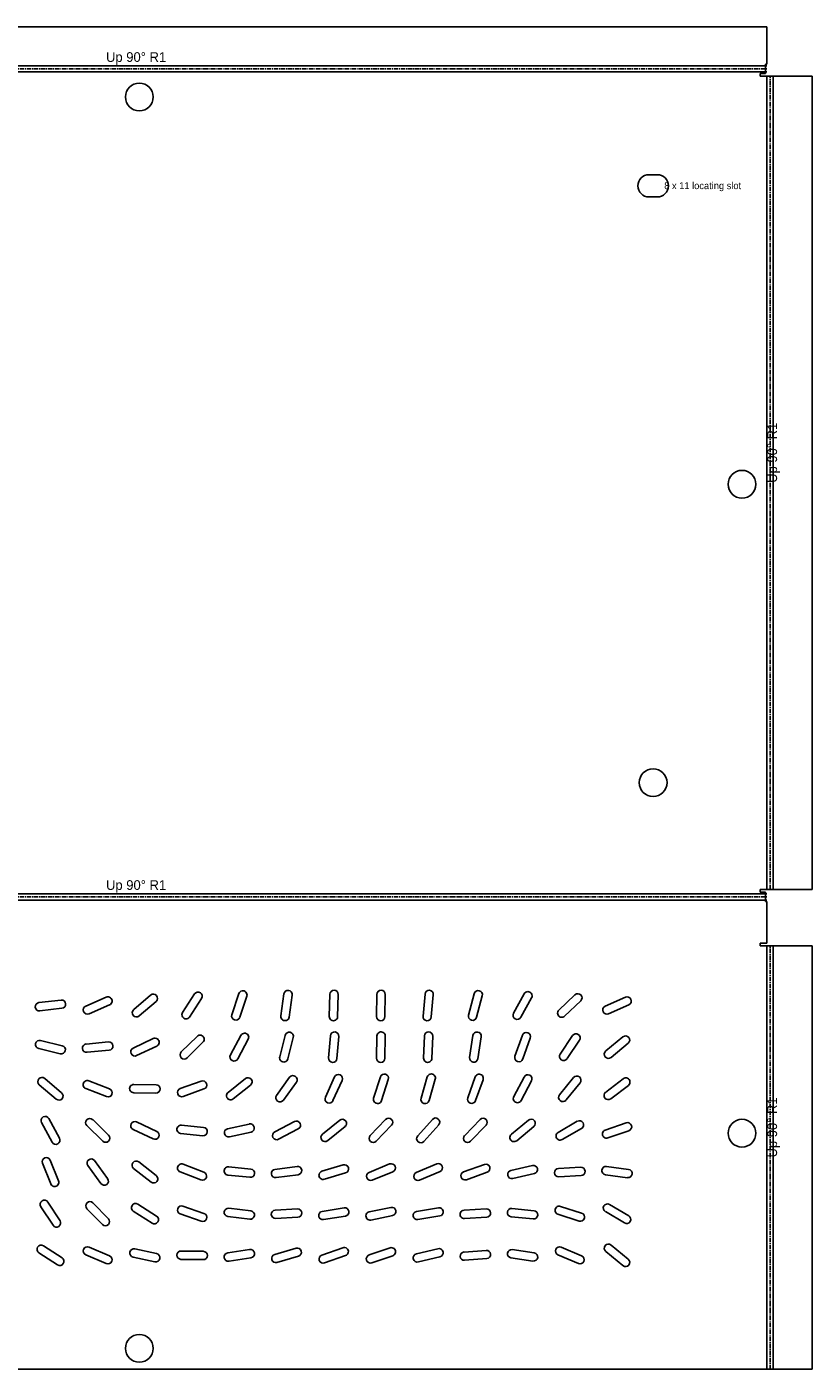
# Model space of a CAD drawing. Header units: millimetres. Extents: x 0 to 1370, y -1092 to 53.
# Tile 8 of 10: x 1088 to 1370, y -1030 to -547. Entities that reach past the tile are written whole.
import ezdxf

# ---------------------------------------------------------------- set-up
doc = ezdxf.new("R2010")
doc.units = ezdxf.units.MM
doc.linetypes.add('CENTER2', pattern=[2.541, 1.587, -0.318, 0.318, -0.318])
for name, color, linetype in [('Bend Center', 1, 'CENTER2'), ('Bend Notes', 3, 'CONTINUOUS'), ('Leaders', 5, 'CONTINUOUS'), ('Visible', 7, 'CONTINUOUS'), ('Visible Narrow', 8, 'CONTINUOUS')]:
    doc.layers.add(name, color=color, linetype=linetype)

msp = doc.modelspace()

# ---------------------------------------------------------------- linework, layer by layer
at = {"layer": 'Bend Center'}
for p, q in [((902.23, -561.77), (1354.23, -561.77)), ((1355.36, -857.4), (1355.36, -564.4)), ((902.23, -860.03), (1354.23, -860.03)), ((1355.36, -1030.17), (1355.36, -877.67))]:
    msp.add_line(p, q, dxfattribs=at)
at = {"layer": 'Visible'}
for p, q in [((902.23, -546.64), (1354.23, -546.64)), ((1354.23, -546.64), (1354.23, -560.14)), ((1354.23, -560.14), (1353.73, -560.14)), ((1353.73, -560.14), (1353.73, -563.4)), ((1353.73, -563.4), (1351.73, -563.4)), ((1351.73, -563.4), (1351.73, -564.4)), ((1351.73, -564.4), (1354.23, -564.4)), ((1354.23, -564.4), (1356.49, -564.4)), ((1356.49, -564.4), (1356.99, -564.4)), ((1356.99, -564.4), (1370.49, -564.4)), ((1370.49, -564.4), (1370.49, -857.4)), ((1311.73, -599.9), (1314.73, -599.9)), ((1311.73, -607.9), (1314.73, -607.9)), ((1354.23, -857.4), (1351.73, -857.4)), ((1351.73, -857.4), (1351.73, -858.4)), ((1351.73, -858.4), (1353.73, -858.4)), ((1353.73, -858.4), (1353.73, -861.67)), ((1356.49, -857.4), (1354.23, -857.4)), ((1356.99, -857.4), (1356.49, -857.4)), ((1370.49, -857.4), (1356.99, -857.4)), ((1353.73, -861.67), (1354.23, -861.67)), ((1354.23, -861.67), (1354.23, -876.67)), ((1354.23, -876.67), (1351.73, -876.67)), ((1351.73, -876.67), (1351.73, -877.67)), ((1351.73, -877.67), (1354.23, -877.67)), ((1354.23, -877.67), (1356.49, -877.67)), ((1356.49, -877.67), (1356.99, -877.67)), ((1356.99, -877.67), (1370.49, -877.67)), ((1370.49, -877.67), (1370.49, -1030.17)), ((1092.08, -898.14), (1100.03, -897.21)), ((1108.96, -899.36), (1116.31, -896.21)), ((1110.14, -902.12), (1117.49, -898.97)), ((1126.21, -900.63), (1132.29, -895.43)), ((1128.16, -902.91), (1134.24, -897.71)), ((1143.8, -901.71), (1148.14, -894.99)), ((1146.32, -903.34), (1150.66, -896.62)), ((1161.53, -902.48), (1164.07, -894.9)), ((1164.38, -903.43), (1166.92, -895.85)), ((1179.2, -902.93), (1180.28, -895)), ((1182.17, -903.33), (1183.25, -895.4)), ((1196.62, -903.12), (1196.83, -895.13)), ((1199.62, -903.2), (1199.83, -895.21)), ((1213.68, -903.15), (1213.77, -895.15)), ((1216.68, -903.18), (1216.77, -895.18)), ((1230.38, -903.02), (1231.09, -895.05)), ((1233.36, -903.28), (1234.08, -895.32)), ((1246.75, -902.65), (1248.8, -894.92)), ((1249.66, -903.42), (1251.7, -895.68)), ((1262.98, -901.94), (1266.85, -894.94)), ((1265.61, -903.39), (1269.47, -896.39)), ((1279.3, -900.84), (1285.09, -895.32)), ((1281.37, -903.01), (1287.16, -897.49)), ((1295.96, -899.44), (1303.26, -896.16)), ((1297.19, -902.17), (1304.49, -898.89)), ((1092.43, -901.12), (1100.37, -900.19)), ((1092.69, -911.77), (1100.47, -913.65)), ((1109.1, -913.04), (1117.07, -912.3)), ((1125.97, -914.51), (1133.21, -911.11)), ((1127.24, -917.22), (1134.48, -913.82)), ((1143.32, -915.9), (1149.02, -910.29)), ((1145.43, -918.04), (1151.13, -912.43)), ((1161.02, -916.99), (1164.79, -909.93)), ((1163.66, -918.4), (1167.43, -911.35)), ((1178.79, -917.67), (1180.76, -909.92)), ((1181.7, -918.41), (1183.66, -910.66)), ((1196.39, -918.02), (1197.07, -910.05)), ((1199.38, -918.28), (1200.06, -910.31)), ((1213.68, -918.15), (1213.77, -910.15)), ((1216.68, -918.18), (1216.77, -910.18)), ((1230.59, -918.11), (1230.86, -910.12)), ((1233.59, -918.21), (1233.86, -910.22)), ((1247.16, -917.9), (1248.33, -909.99)), ((1250.13, -918.34), (1251.29, -910.43)), ((1263.48, -917.44), (1266.14, -909.89)), ((1266.31, -918.44), (1268.97, -910.89)), ((1279.75, -916.65), (1284.21, -910.01)), ((1282.24, -918.32), (1286.7, -911.68)), ((1296.18, -915.55), (1302.36, -910.47)), ((1298.09, -917.87), (1304.27, -912.78)), ((1091.99, -914.69), (1099.76, -916.56)), ((1109.38, -916.03), (1117.35, -915.29)), ((1092.21, -927.72), (1098.3, -932.9)), ((1094.15, -925.43), (1100.25, -930.61)), ((1110.04, -926.32), (1117.5, -929.21)), ((1126.24, -927.62), (1134.24, -927.71)), ((1142.95, -929.11), (1150.48, -926.4)), ((1160.16, -930.49), (1166.42, -925.5)), ((1162.04, -932.83), (1168.29, -927.84)), ((1177.67, -931.54), (1182.34, -925.04)), ((1180.11, -933.29), (1184.78, -926.79)), ((1195.22, -932.2), (1198.5, -924.9)), ((1197.95, -933.43), (1201.23, -926.13)), ((1212.58, -932.52), (1215.01, -924.9)), ((1215.44, -933.43), (1217.87, -925.81)), ((1229.67, -932.59), (1231.9, -924.91)), ((1232.55, -933.43), (1234.79, -925.75)), ((1246.46, -932.42), (1249.17, -924.89)), ((1249.28, -933.44), (1252, -925.91)), ((1263.03, -932), (1266.77, -924.93)), ((1265.68, -933.4), (1269.42, -926.33)), ((1279.54, -931.32), (1284.59, -925.12)), ((1281.86, -933.21), (1286.92, -927.01)), ((1296.14, -930.4), (1302.49, -925.54)), ((1297.96, -932.79), (1304.31, -927.93)), ((1108.95, -929.12), (1116.41, -932.01)), ((1126.21, -930.62), (1134.21, -930.71)), ((1143.97, -931.93), (1151.5, -929.22)), ((1093.01, -941.35), (1096.79, -948.4)), ((1095.66, -939.93), (1099.44, -946.98)), ((1109.32, -942.44), (1115.03, -948.04)), ((1111.42, -940.29), (1117.13, -945.89)), ((1127.25, -941.1), (1134.48, -944.52)), ((1143.4, -942.26), (1151.36, -943.09)), ((1160, -943.54), (1167.82, -941.86)), ((1176.99, -944.68), (1184.08, -940.99)), ((1194.17, -945.52), (1200.39, -940.48)), ((1196.07, -947.85), (1202.28, -942.81)), ((1211.37, -946.01), (1216.92, -940.24)), ((1213.53, -948.09), (1219.08, -942.32)), ((1228.45, -946.16), (1233.76, -940.18)), ((1230.69, -948.15), (1236.01, -942.17)), ((1245.37, -946), (1250.93, -940.25)), ((1247.52, -948.08), (1253.09, -942.33)), ((1262.19, -945.56), (1268.36, -940.46)), ((1264.1, -947.87), (1270.27, -942.78)), ((1279.01, -944.87), (1285.93, -940.86)), ((1295.96, -944.04), (1303.52, -941.45)), ((1125.97, -943.81), (1133.2, -947.23)), ((1143.09, -945.25), (1151.05, -946.07)), ((1160.63, -946.47), (1168.45, -944.79)), ((1178.37, -947.34), (1185.47, -943.65)), ((1280.52, -947.47), (1287.44, -943.46)), ((1296.93, -946.88), (1304.5, -944.29)), ((1093.35, -956.01), (1096.31, -963.44)), ((1096.14, -954.89), (1099.1, -962.33)), ((1109.66, -956.81), (1114.36, -963.28)), ((1112.09, -955.05), (1116.79, -961.52)), ((1127.99, -955.53), (1134.31, -960.43)), ((1144.04, -956.32), (1151.5, -959.22)), ((1160.4, -957.27), (1168.36, -958.07)), ((1177.07, -958.19), (1185, -957.17)), ((1193.96, -958.89), (1201.62, -956.57)), ((1210.96, -959.29), (1218.36, -956.26)), ((1227.96, -959.36), (1235.31, -956.21)), ((1244.95, -959.11), (1252.48, -956.4)), ((1261.99, -958.6), (1269.79, -956.81)), ((1296.46, -957.15), (1304.39, -958.21)), ((1126.15, -957.9), (1132.47, -962.8)), ((1142.95, -959.12), (1150.41, -962.01)), ((1160.1, -960.26), (1168.06, -961.06)), ((1177.45, -961.16), (1185.38, -960.14)), ((1194.84, -961.76), (1202.49, -959.44)), ((1212.09, -962.07), (1219.5, -959.04)), ((1229.14, -962.12), (1236.49, -958.97)), ((1245.97, -961.94), (1253.5, -959.22)), ((1262.66, -961.52), (1270.46, -959.73)), ((1279.15, -957.9), (1287.13, -957.44)), ((1279.32, -960.89), (1287.31, -960.43)), ((1296.06, -960.12), (1303.99, -961.19)), ((1092.78, -971.64), (1097.16, -978.34)), ((1095.3, -970), (1099.67, -976.7)), ((1111.5, -970.26), (1117.1, -975.98)), ((1127.66, -970.75), (1134.4, -975.06)), ((1143.94, -971.43), (1151.5, -974.07)), ((1279.87, -971.52), (1287.49, -973.95)), ((1297.54, -970.84), (1304.43, -974.9)), ((1109.36, -972.36), (1114.95, -978.07)), ((1126.05, -973.27), (1132.79, -977.58)), ((1142.96, -974.26), (1150.51, -976.9)), ((1160.07, -975.17), (1168.01, -976.14)), ((1160.44, -972.19), (1168.38, -973.16)), ((1177.16, -972.87), (1185.15, -972.47)), ((1177.31, -975.86), (1185.3, -975.47)), ((1194.04, -973.33), (1201.93, -972.04)), ((1194.52, -976.29), (1202.41, -975)), ((1211.01, -973.5), (1218.84, -971.89)), ((1211.61, -976.44), (1219.45, -974.83)), ((1228.03, -973.35), (1235.92, -972.02)), ((1228.53, -976.31), (1236.42, -974.98)), ((1245.14, -972.92), (1253.13, -972.42)), ((1245.33, -975.91), (1253.31, -975.42)), ((1262.09, -975.25), (1270.05, -976.07)), ((1262.4, -972.26), (1270.36, -973.08)), ((1278.96, -974.38), (1286.58, -976.81)), ((1296.02, -973.43), (1302.91, -977.49)), ((1093.67, -985.74), (1100.4, -990.07)), ((1110.13, -986.22), (1117.49, -989.35)), ((1280.15, -986.2), (1287.49, -989.38)), ((1298.09, -985.47), (1304.27, -990.54)), ((1092.05, -988.26), (1098.78, -992.59)), ((1108.96, -988.98), (1116.32, -992.11)), ((1126, -989.8), (1133.83, -991.46)), ((1126.62, -986.87), (1134.45, -988.53)), ((1143.2, -990.61), (1151.2, -990.72)), ((1143.25, -987.61), (1151.25, -987.72)), ((1160.04, -988.3), (1167.95, -987.06)), ((1160.51, -991.27), (1168.41, -990.03)), ((1176.97, -988.83), (1184.66, -986.62)), ((1177.79, -991.71), (1185.48, -989.51)), ((1193.95, -989.08), (1201.5, -986.42)), ((1194.95, -991.91), (1202.5, -989.25)), ((1210.96, -989.03), (1218.53, -986.46)), ((1211.92, -991.87), (1219.5, -989.3)), ((1227.99, -988.64), (1235.76, -986.77)), ((1228.69, -991.56), (1236.47, -989.69)), ((1245.13, -987.97), (1253.1, -987.37)), ((1245.35, -990.96), (1253.33, -990.36)), ((1262.05, -990.06), (1269.96, -991.23)), ((1262.49, -987.1), (1270.4, -988.27)), ((1278.96, -988.95), (1286.3, -992.13)), ((1296.18, -987.79), (1302.37, -992.86)), ((1354.23, -1030.17), (902.23, -1030.17)), ((1356.49, -1030.17), (1354.23, -1030.17)), ((1370.49, -1030.17), (1356.49, -1030.17))]:
    msp.add_line(p, q, dxfattribs=at)
for centre in [(1128.23, -571.9), (1345.23, -711.4), (1313.23, -818.9), (1345.23, -945.17), (1128.23, -1022.67)]:
    msp.add_circle(centre, 5, dxfattribs=at)
for centre, radius, start, end in [((1311.73, -603.9), 4, 90, 270), ((1314.73, -603.9), 4, 270, 90), ((1149.4, -895.81), 1.5, 327.1333, 147.1333), ((1165.5, -895.37), 1.5, 341.4869, 161.4869), ((1181.76, -895.2), 1.5, 352.2746, 172.2746), ((1198.33, -895.17), 1.5, 358.4605, 178.4605), ((1215.27, -895.17), 1.5, 359.3976, 179.3976), ((1232.58, -895.18), 1.5, 354.8905, 174.8905), ((1250.25, -895.3), 1.5, 345.2149, 165.2149), ((1268.16, -895.66), 1.5, 331.0942, 151.0942), ((1092.25, -899.63), 1.5, 96.6309, 276.6309), ((1100.2, -898.7), 1.5, 276.6309, 96.6309), ((1116.9, -897.59), 1.5, 293.2005, 113.2005), ((1133.27, -896.57), 1.5, 310.5405, 130.5405), ((1286.12, -896.41), 1.5, 313.6335, 133.6335), ((1303.87, -897.52), 1.5, 294.2183, 114.2183), ((1109.55, -900.74), 1.5, 113.2005, 293.2005), ((1127.19, -901.77), 1.5, 130.5405, 310.5405), ((1145.06, -902.53), 1.5, 147.1333, 327.1333), ((1162.96, -902.96), 1.5, 161.4869, 341.4869), ((1180.69, -903.13), 1.5, 172.2746, 352.2746), ((1198.12, -903.16), 1.5, 178.4605, 358.4605), ((1215.18, -903.17), 1.5, 179.3976, 359.3976), ((1231.87, -903.15), 1.5, 174.8905, 354.8905), ((1248.21, -903.03), 1.5, 165.2149, 345.2149), ((1264.29, -902.67), 1.5, 151.0942, 331.0942), ((1280.33, -901.93), 1.5, 133.6335, 313.6335), ((1296.58, -900.81), 1.5, 114.2183, 294.2183), ((1182.21, -910.29), 1.5, 345.7558, 165.7558), ((1198.56, -910.18), 1.5, 355.1409, 175.1409), ((1215.27, -910.17), 1.5, 359.3261, 179.3261), ((1232.36, -910.17), 1.5, 358.0681, 178.0681), ((1249.81, -910.21), 1.5, 351.5949, 171.5949), ((1267.56, -910.39), 1.5, 340.5825, 160.5825), ((1092.34, -913.23), 1.5, 76.4351, 256.4351), ((1100.11, -915.1), 1.5, 256.4351, 76.4351), ((1109.24, -914.53), 1.5, 95.291, 275.291), ((1117.21, -913.8), 1.5, 275.291, 95.291), ((1133.85, -912.46), 1.5, 295.1809, 115.1809), ((1150.08, -911.36), 1.5, 314.5499, 134.5499), ((1166.11, -910.64), 1.5, 331.865, 151.865), ((1285.46, -910.85), 1.5, 326.0904, 146.0904), ((1303.31, -911.62), 1.5, 309.4604, 129.4604), ((1126.61, -915.87), 1.5, 115.1809, 295.1809), ((1144.38, -916.97), 1.5, 134.5499, 314.5499), ((1162.34, -917.69), 1.5, 151.865, 331.865), ((1180.24, -918.04), 1.5, 165.7558, 345.7558), ((1197.89, -918.15), 1.5, 175.1409, 355.1409), ((1215.18, -918.17), 1.5, 179.3261, 359.3261), ((1232.09, -918.16), 1.5, 178.0681, 358.0681), ((1248.64, -918.12), 1.5, 171.5949, 351.5949), ((1264.9, -917.94), 1.5, 160.5825, 340.5825), ((1280.99, -917.49), 1.5, 146.0904, 326.0904), ((1297.14, -916.71), 1.5, 129.4604, 309.4604), ((1093.18, -926.57), 1.5, 49.6337, 229.6337), ((1109.5, -927.72), 1.5, 68.8049, 248.8049), ((1126.23, -929.12), 1.5, 89.4001, 269.4001), ((1134.23, -929.21), 1.5, 269.4001, 89.4001), ((1150.99, -927.81), 1.5, 289.8541, 109.8541), ((1167.35, -926.67), 1.5, 308.6179, 128.6179), ((1183.56, -925.92), 1.5, 324.2998, 144.2998), ((1199.87, -925.52), 1.5, 335.7919, 155.7919), ((1216.44, -925.35), 1.5, 342.3691, 162.3691), ((1233.35, -925.33), 1.5, 343.7528, 163.7528), ((1250.59, -925.4), 1.5, 340.1321, 160.1321), ((1268.1, -925.63), 1.5, 332.1411, 152.1411), ((1285.75, -926.07), 1.5, 320.7946, 140.7946), ((1303.4, -926.74), 1.5, 307.3883, 127.3883), ((1099.27, -931.76), 1.5, 229.6337, 49.6337), ((1116.96, -930.61), 1.5, 248.8049, 68.8049), ((1143.46, -930.52), 1.5, 109.8541, 289.8541), ((1161.1, -931.66), 1.5, 128.6179, 308.6179), ((1178.89, -932.41), 1.5, 144.2998, 324.2998), ((1196.59, -932.81), 1.5, 155.7919, 335.7919), ((1214.01, -932.98), 1.5, 162.3691, 342.3691), ((1231.11, -933.01), 1.5, 163.7528, 343.7528), ((1247.87, -932.93), 1.5, 160.1321, 340.1321), ((1264.36, -932.7), 1.5, 152.1411, 332.1411), ((1280.7, -932.27), 1.5, 140.7946, 320.7946), ((1297.05, -931.59), 1.5, 127.3883, 307.3883), ((1094.34, -940.64), 1.5, 28.2107, 208.2107), ((1110.37, -941.37), 1.5, 45.5853, 225.5853), ((1126.61, -942.46), 1.5, 64.7258, 244.7258), ((1143.25, -943.75), 1.5, 84.0885, 264.0885), ((1168.14, -943.32), 1.5, 282.1404, 102.1404), ((1184.77, -942.32), 1.5, 297.5005, 117.5005), ((1201.33, -941.64), 1.5, 309.0653, 129.0653), ((1218, -941.28), 1.5, 316.1088, 136.1088), ((1234.88, -941.18), 1.5, 318.3456, 138.3456), ((1252.01, -941.29), 1.5, 315.9521, 135.9521), ((1269.31, -941.62), 1.5, 309.5444, 129.5444), ((1286.69, -942.16), 1.5, 300.1141, 120.1141), ((1304.01, -942.87), 1.5, 288.9284, 108.9284), ((1098.12, -947.69), 1.5, 208.2107, 28.2107), ((1116.08, -946.96), 1.5, 225.5853, 45.5853), ((1133.84, -945.87), 1.5, 244.7258, 64.7258), ((1151.2, -944.58), 1.5, 264.0885, 84.0885), ((1160.32, -945.01), 1.5, 102.1404, 282.1404), ((1177.68, -946.01), 1.5, 117.5005, 297.5005), ((1195.12, -946.69), 1.5, 129.0653, 309.0653), ((1212.45, -947.05), 1.5, 136.1088, 316.1088), ((1229.57, -947.15), 1.5, 138.3456, 318.3456), ((1246.44, -947.04), 1.5, 135.9521, 315.9521), ((1263.14, -946.71), 1.5, 129.5444, 309.5444), ((1279.77, -946.17), 1.5, 120.1141, 300.1141), ((1296.44, -945.46), 1.5, 108.9284, 288.9284), ((1094.74, -955.45), 1.5, 21.7453, 201.7453), ((1110.87, -955.93), 1.5, 36.0147, 216.0147), ((1127.07, -956.71), 1.5, 52.191, 232.191), ((1143.5, -957.72), 1.5, 68.7741, 248.7741), ((1160.25, -958.77), 1.5, 84.2719, 264.2719), ((1185.19, -958.65), 1.5, 277.3409, 97.3409), ((1202.05, -958), 1.5, 286.9116, 106.9116), ((1218.93, -957.65), 1.5, 292.2874, 112.2874), ((1235.9, -957.59), 1.5, 293.2071, 113.2071), ((1252.99, -957.81), 1.5, 289.8668, 109.8668), ((1270.13, -958.27), 1.5, 282.8965, 102.8965), ((1296.26, -958.63), 1.5, 82.3349, 262.3349), ((1115.58, -962.4), 1.5, 216.0147, 36.0147), ((1133.39, -961.62), 1.5, 232.191, 52.191), ((1150.95, -960.61), 1.5, 248.7741, 68.7741), ((1168.21, -959.56), 1.5, 264.2719, 84.2719), ((1177.26, -959.68), 1.5, 97.3409, 277.3409), ((1194.4, -960.33), 1.5, 106.9116, 286.9116), ((1211.52, -960.68), 1.5, 112.2874, 292.2874), ((1228.55, -960.74), 1.5, 113.2071, 293.2071), ((1245.46, -960.52), 1.5, 109.8668, 289.8668), ((1262.33, -960.06), 1.5, 102.8965, 282.8965), ((1279.23, -959.4), 1.5, 93.2959, 273.2959), ((1287.22, -958.94), 1.5, 273.2959, 93.2959), ((1304.19, -959.7), 1.5, 262.3349, 82.3349), ((1097.71, -962.88), 1.5, 201.7453, 21.7453), ((1094.04, -970.82), 1.5, 33.1285, 213.1285), ((1110.43, -971.31), 1.5, 44.3726, 224.3726), ((1126.86, -972.01), 1.5, 57.4005, 237.4005), ((1143.45, -972.85), 1.5, 70.7585, 250.7585), ((1219.14, -973.36), 1.5, 281.5563, 101.5563), ((1279.41, -972.95), 1.5, 72.3317, 252.3317), ((1296.78, -972.14), 1.5, 59.4991, 239.4991), ((1098.41, -977.52), 1.5, 213.1285, 33.1285), ((1116.02, -977.02), 1.5, 224.3726, 44.3726), ((1133.6, -976.32), 1.5, 237.4005, 57.4005), ((1151, -975.48), 1.5, 250.7585, 70.7585), ((1160.26, -973.68), 1.5, 83.002, 263.002), ((1168.2, -974.65), 1.5, 263.002, 83.002), ((1177.23, -974.36), 1.5, 92.8354, 272.8354), ((1185.22, -973.97), 1.5, 272.8354, 92.8354), ((1194.28, -974.81), 1.5, 99.2369, 279.2369), ((1202.17, -973.52), 1.5, 279.2369, 99.2369), ((1211.31, -974.97), 1.5, 101.5563, 281.5563), ((1228.28, -974.83), 1.5, 99.5779, 279.5779), ((1236.17, -973.5), 1.5, 279.5779, 99.5779), ((1245.23, -974.41), 1.5, 93.5401, 273.5401), ((1253.22, -973.92), 1.5, 273.5401, 93.5401), ((1262.25, -973.76), 1.5, 84.1127, 264.1127), ((1270.2, -974.58), 1.5, 264.1127, 84.1127), ((1287.04, -975.38), 1.5, 252.3317, 72.3317), ((1303.67, -976.2), 1.5, 239.4991, 59.4991), ((1092.86, -987), 1.5, 57.2703, 237.2703), ((1109.55, -987.6), 1.5, 66.9217, 246.9217), ((1202, -987.83), 1.5, 289.4727, 109.4727), ((1219.01, -987.88), 1.5, 288.7141, 108.7141), ((1279.56, -987.58), 1.5, 66.5955, 246.5955), ((1297.13, -986.63), 1.5, 50.6317, 230.6317), ((1099.59, -991.33), 1.5, 237.2703, 57.2703), ((1116.91, -990.73), 1.5, 246.9217, 66.9217), ((1126.31, -988.34), 1.5, 78.0249, 258.0249), ((1134.14, -990), 1.5, 258.0249, 78.0249), ((1143.23, -989.11), 1.5, 89.1544, 269.1544), ((1151.23, -989.22), 1.5, 269.1544, 89.1544), ((1160.27, -989.78), 1.5, 98.8986, 278.8986), ((1168.18, -988.55), 1.5, 278.8986, 98.8986), ((1177.38, -990.27), 1.5, 105.9985, 285.9985), ((1185.07, -988.06), 1.5, 285.9985, 105.9985), ((1194.45, -990.5), 1.5, 109.4727, 289.4727), ((1211.44, -990.45), 1.5, 108.7141, 288.7141), ((1228.34, -990.1), 1.5, 103.5522, 283.5522), ((1236.11, -988.23), 1.5, 283.5522, 103.5522), ((1245.24, -989.46), 1.5, 94.2724, 274.2724), ((1253.21, -988.87), 1.5, 274.2724, 94.2724), ((1262.27, -988.58), 1.5, 81.5922, 261.5922), ((1270.18, -989.75), 1.5, 261.5922, 81.5922), ((1286.9, -990.75), 1.5, 246.5955, 66.5955), ((1303.32, -991.7), 1.5, 230.6317, 50.6317)]:
    msp.add_arc(centre, radius, start, end, dxfattribs=at)
at = {"layer": 'Visible Narrow'}
for p, q in [((902.23, -560.64), (1354.23, -560.64)), ((902.23, -562.9), (1354.23, -562.9)), ((1354.23, -857.4), (1354.23, -564.4)), ((1356.49, -857.4), (1356.49, -564.4)), ((902.23, -858.9), (1354.23, -858.9)), ((902.23, -861.17), (1354.23, -861.17)), ((1354.23, -1030.17), (1354.23, -877.67)), ((1356.49, -1030.17), (1356.49, -877.67))]:
    msp.add_line(p, q, dxfattribs=at)

# ---------------------------------------------------------------- texts
at = {"layer": 'Bend Notes'}
for p in [(1116.23, -559.27), (1116.23, -857.53)]:
    msp.add_text('Up 90%%D R1', height=3.5, dxfattribs=at).set_placement(p)
for p in [(1357.86, -710.9), (1357.86, -953.92)]:
    msp.add_text('Up 90%%D R1', height=3.5, rotation=90, dxfattribs=at).set_placement(p)
at = {"layer": 'Leaders'}
msp.add_text('8 x 11 locating slot', height=2.5, dxfattribs=at).set_placement((1317.23, -605.1))

doc.saveas('drawing.dxf')
